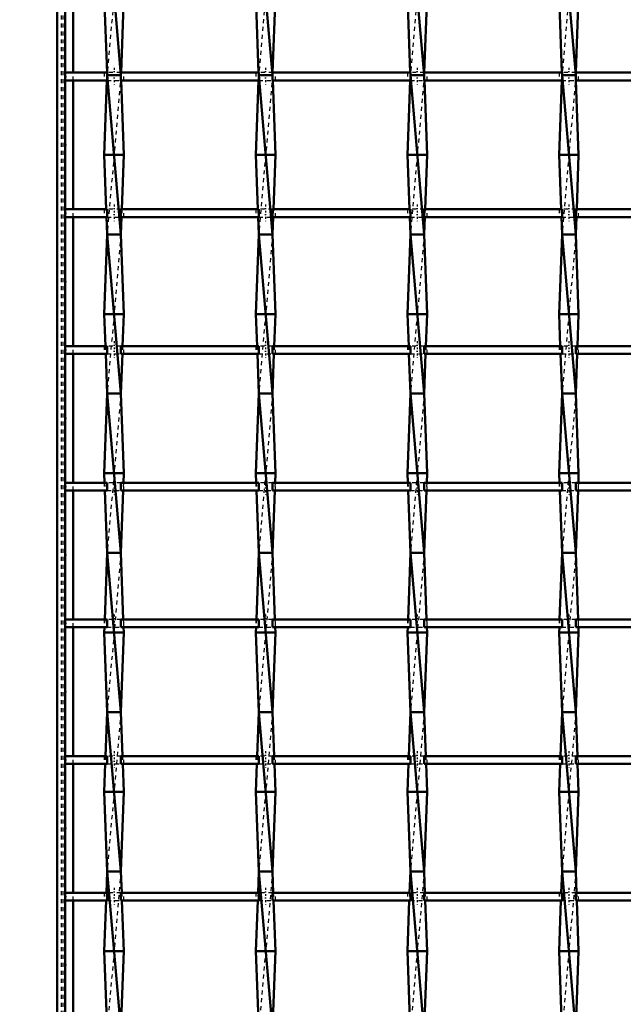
# Model space of a CAD drawing. Header units: millimetres. Extents: x -646 to 551, y -500 to 878.
# Tile 8 of 14: x -309 to -158, y 145 to 392. Entities that reach past the tile are written whole.
import ezdxf

# ---------------------------------------------------------------- set-up
doc = ezdxf.new("R2010")
doc.units = ezdxf.units.MM
doc.linetypes.add('Center', pattern=[1.5, 0.45, -0.5, 0.05, -0.5])
doc.linetypes.add('Dashed', pattern=[2, 1, -1])
for name, color, linetype, lineweight in [('2d ConnectionPoints', 7, 'Continuous', 50), ('AM_0', 7, 'Continuous', 50), ('AM_5', 3, 'Continuous', 25), ('AM_7', 7, 'Center', 25), ('AM_9', 6, 'Dashed', 25)]:
    doc.layers.add(name, color=color, linetype=linetype, lineweight=lineweight)
doc.dimstyles.new('ISO-25', dxfattribs={"dimtxt": 2.5, "dimasz": 2.5, "dimexe": 1.25, "dimexo": 0.625, "dimtad": 1, "dimtxsty": 'Standard', "dimcen": 2.5, "dimadec": 0, "dimazin": 0, "dimtfac": 1, "dimtmove": 0, "dimatfit": 3, "dimfxl": 1, "dimarcsym": 0})

# ---------------------------------------------------------------- blocks, each defined once
blk = doc.blocks.new('3_mcriafgqkhq7ifcxve6ia01qq________0_in_LSSP2303438211600100035010_4')
at = {"layer": 'AM_0'}
for p, q in [((-287.48, 418), (-284.02, 378)), ((-288.2, 398), (-287.51, 378.63)), ((-283.3, 398), (-283.99, 378.63)), ((-287.53, 376.63), (-288.2, 358)), ((-284.02, 378), (-287.48, 378)), ((-287.48, 378), (-284.02, 338)), ((-283.97, 376.63), (-283.3, 358)), ((-283.3, 358), (-288.2, 358)), ((-288.2, 358), (-287.71, 344.3)), ((-283.3, 358), (-283.79, 344.3)), ((-287.64, 342.3), (-287.48, 338)), ((-283.86, 342.3), (-284.02, 338)), ((-287.48, 338), (-288.2, 318)), ((-287.48, 338), (-284.02, 298)), ((-284.02, 338), (-287.48, 338)), ((-284.02, 338), (-283.3, 318)), ((-288.2, 318), (-287.91, 309.97)), ((-283.3, 318), (-288.2, 318)), ((-283.3, 318), (-283.59, 309.97)), ((-287.84, 307.97), (-287.48, 298)), ((-283.66, 307.97), (-284.02, 298)), ((-287.48, 298), (-288.2, 278)), ((-287.48, 298), (-284.02, 258)), ((-284.02, 298), (-287.48, 298)), ((-284.02, 298), (-283.3, 278)), ((-288.2, 278), (-288.12, 275.64)), ((-283.3, 278), (-288.2, 278)), ((-283.3, 278), (-283.38, 275.64)), ((-288.04, 273.64), (-287.48, 258)), ((-283.46, 273.64), (-284.02, 258)), ((-287.48, 258), (-288.08, 241.31)), ((-287.48, 258), (-284.02, 218)), ((-284.02, 258), (-287.48, 258)), ((-284.02, 258), (-283.42, 241.31)), ((-288.15, 239.31), (-288.2, 238)), ((-283.3, 238), (-288.2, 238)), ((-288.2, 238), (-287.48, 218)), ((-283.3, 238), (-284.02, 218)), ((-283.35, 239.31), (-283.3, 238)), ((-287.48, 218), (-287.88, 206.98)), ((-287.48, 218), (-284.02, 178)), ((-284.02, 218), (-287.48, 218)), ((-284.02, 218), (-283.62, 206.98)), ((-287.95, 204.98), (-288.2, 198)), ((-283.55, 204.98), (-283.3, 198)), ((-288.2, 198), (-287.48, 178)), ((-283.3, 198), (-288.2, 198)), ((-283.3, 198), (-284.02, 178)), ((-287.48, 178), (-287.67, 172.65)), ((-287.48, 178), (-284.02, 138)), ((-284.02, 178), (-287.48, 178)), ((-284.02, 178), (-283.83, 172.65)), ((-287.75, 170.65), (-288.2, 158)), ((-283.75, 170.65), (-283.3, 158)), ((-283.3, 158), (-288.2, 158)), ((-288.2, 158), (-287.48, 138)), ((-283.3, 158), (-284.01, 138.32))]:
    blk.add_line(p, q, dxfattribs=at)
at = {"layer": 'AM_9'}
for p, q in [((-284.02, 418), (-287.48, 378)), ((-287.51, 378.63), (-287.48, 378)), ((-283.99, 378.63), (-284.02, 378)), ((-287.48, 378), (-287.53, 376.63)), ((-284.02, 378), (-287.48, 338)), ((-284.02, 378), (-283.97, 376.63)), ((-287.71, 344.3), (-287.64, 342.3)), ((-283.79, 344.3), (-283.86, 342.3)), ((-284.02, 338), (-287.48, 298)), ((-287.91, 309.97), (-287.84, 307.97)), ((-283.59, 309.97), (-283.66, 307.97)), ((-284.02, 298), (-287.48, 258)), ((-288.12, 275.64), (-288.04, 273.64)), ((-283.38, 275.64), (-283.46, 273.64)), ((-284.02, 258), (-287.48, 218)), ((-288.08, 241.31), (-288.15, 239.31)), ((-283.42, 241.31), (-283.35, 239.31)), ((-284.02, 218), (-287.48, 178)), ((-287.88, 206.98), (-287.95, 204.98)), ((-283.62, 206.98), (-283.55, 204.98)), ((-284.02, 178), (-287.48, 138)), ((-287.67, 172.65), (-287.75, 170.65)), ((-283.83, 172.65), (-283.75, 170.65))]:
    blk.add_line(p, q, dxfattribs=at)
blk = doc.blocks.new('4_r61dsw79bp8odrckpvw5cvrma________0_in_LSSP2303438211600100035010_4')
at = {"layer": 'AM_0'}
for p, q in [((-249.38, 418), (-245.92, 378)), ((-250.1, 398), (-249.41, 378.63)), ((-245.2, 398), (-245.89, 378.63)), ((-249.43, 376.63), (-250.1, 358)), ((-249.38, 378), (-245.92, 338)), ((-245.92, 378), (-249.38, 378)), ((-245.87, 376.63), (-245.2, 358)), ((-250.1, 358), (-249.61, 344.3)), ((-245.2, 358), (-250.1, 358)), ((-245.2, 358), (-245.69, 344.3)), ((-249.54, 342.3), (-249.38, 338)), ((-245.76, 342.3), (-245.92, 338)), ((-249.38, 338), (-250.1, 318)), ((-249.38, 338), (-245.92, 298)), ((-245.92, 338), (-249.38, 338)), ((-245.92, 338), (-245.2, 318)), ((-250.1, 318), (-249.81, 309.97)), ((-245.2, 318), (-250.1, 318)), ((-245.2, 318), (-245.49, 309.97)), ((-249.74, 307.97), (-249.38, 298)), ((-245.56, 307.97), (-245.92, 298)), ((-249.38, 298), (-250.1, 278)), ((-245.92, 298), (-249.38, 298)), ((-249.38, 298), (-245.92, 258)), ((-245.92, 298), (-245.2, 278)), ((-250.1, 278), (-250.02, 275.64)), ((-245.2, 278), (-250.1, 278)), ((-245.2, 278), (-245.28, 275.64)), ((-249.94, 273.64), (-249.38, 258)), ((-245.36, 273.64), (-245.92, 258)), ((-249.38, 258), (-249.98, 241.31)), ((-249.38, 258), (-245.92, 218)), ((-245.92, 258), (-249.38, 258)), ((-245.92, 258), (-245.32, 241.31)), ((-250.05, 239.31), (-250.1, 238)), ((-250.1, 238), (-249.38, 218)), ((-245.2, 238), (-250.1, 238)), ((-245.2, 238), (-245.92, 218)), ((-245.25, 239.31), (-245.2, 238)), ((-249.38, 218), (-249.78, 206.98)), ((-249.38, 218), (-245.92, 178)), ((-245.92, 218), (-249.38, 218)), ((-245.92, 218), (-245.52, 206.98)), ((-249.85, 204.98), (-250.1, 198)), ((-245.45, 204.98), (-245.2, 198)), ((-250.1, 198), (-249.38, 178)), ((-245.2, 198), (-250.1, 198)), ((-245.2, 198), (-245.92, 178)), ((-249.38, 178), (-249.57, 172.65)), ((-249.38, 178), (-245.92, 138)), ((-245.92, 178), (-249.38, 178)), ((-245.92, 178), (-245.73, 172.65)), ((-249.65, 170.65), (-250.1, 158)), ((-245.65, 170.65), (-245.2, 158)), ((-245.2, 158), (-250.1, 158)), ((-250.1, 158), (-249.38, 138)), ((-245.2, 158), (-245.91, 138.32))]:
    blk.add_line(p, q, dxfattribs=at)
at = {"layer": 'AM_9'}
for p, q in [((-245.92, 418), (-249.38, 378)), ((-249.41, 378.63), (-249.38, 378)), ((-245.89, 378.63), (-245.92, 378)), ((-249.38, 378), (-249.43, 376.63)), ((-245.92, 378), (-249.38, 338)), ((-245.92, 378), (-245.87, 376.63)), ((-249.61, 344.3), (-249.54, 342.3)), ((-245.69, 344.3), (-245.76, 342.3)), ((-245.92, 338), (-249.38, 298)), ((-249.81, 309.97), (-249.74, 307.97)), ((-245.49, 309.97), (-245.56, 307.97)), ((-245.92, 298), (-249.38, 258)), ((-250.02, 275.64), (-249.94, 273.64)), ((-245.28, 275.64), (-245.36, 273.64)), ((-245.92, 258), (-249.38, 218)), ((-249.98, 241.31), (-250.05, 239.31)), ((-245.32, 241.31), (-245.25, 239.31)), ((-245.92, 218), (-249.38, 178)), ((-249.78, 206.98), (-249.85, 204.98)), ((-245.52, 206.98), (-245.45, 204.98)), ((-245.92, 178), (-249.38, 138)), ((-249.57, 172.65), (-249.65, 170.65)), ((-245.73, 172.65), (-245.65, 170.65))]:
    blk.add_line(p, q, dxfattribs=at)
blk = doc.blocks.new('5_6aolteerex25au8di2vwpna2f________0_in_LSSP2303438211600100035010_4')
at = {"layer": 'AM_0'}
for p, q in [((-211.28, 418), (-207.82, 378)), ((-212, 398), (-211.31, 378.63)), ((-207.1, 398), (-207.79, 378.63)), ((-211.33, 376.63), (-212, 358)), ((-207.82, 378), (-211.28, 378)), ((-211.28, 378), (-207.82, 338)), ((-207.77, 376.63), (-207.1, 358)), ((-207.1, 358), (-212, 358)), ((-212, 358), (-211.51, 344.3)), ((-207.1, 358), (-207.59, 344.3)), ((-211.44, 342.3), (-211.28, 338)), ((-207.66, 342.3), (-207.82, 338)), ((-211.28, 338), (-212, 318)), ((-211.28, 338), (-207.82, 298)), ((-207.82, 338), (-211.28, 338)), ((-207.82, 338), (-207.1, 318)), ((-207.1, 318), (-212, 318)), ((-212, 318), (-211.71, 309.97)), ((-207.1, 318), (-207.39, 309.97)), ((-211.64, 307.97), (-211.28, 298)), ((-207.46, 307.97), (-207.82, 298)), ((-211.28, 298), (-212, 278)), ((-211.28, 298), (-207.82, 258)), ((-207.82, 298), (-211.28, 298)), ((-207.82, 298), (-207.1, 278)), ((-207.1, 278), (-212, 278)), ((-212, 278), (-211.92, 275.64)), ((-207.1, 278), (-207.18, 275.64)), ((-211.84, 273.64), (-211.28, 258)), ((-207.26, 273.64), (-207.82, 258)), ((-211.28, 258), (-211.88, 241.31)), ((-211.28, 258), (-207.82, 218)), ((-207.82, 258), (-211.28, 258)), ((-207.82, 258), (-207.22, 241.31)), ((-211.95, 239.31), (-212, 238)), ((-212, 238), (-211.28, 218)), ((-207.1, 238), (-212, 238)), ((-207.1, 238), (-207.82, 218)), ((-207.15, 239.31), (-207.1, 238)), ((-211.28, 218), (-211.68, 206.98)), ((-211.28, 218), (-207.82, 178)), ((-207.82, 218), (-211.28, 218)), ((-207.82, 218), (-207.42, 206.98)), ((-211.75, 204.98), (-212, 198)), ((-207.35, 204.98), (-207.1, 198)), ((-207.1, 198), (-212, 198)), ((-212, 198), (-211.28, 178)), ((-207.1, 198), (-207.82, 178)), ((-211.28, 178), (-211.47, 172.65)), ((-207.82, 178), (-211.28, 178)), ((-211.28, 178), (-207.82, 138)), ((-207.82, 178), (-207.63, 172.65)), ((-211.55, 170.65), (-212, 158)), ((-207.55, 170.65), (-207.1, 158)), ((-207.1, 158), (-212, 158)), ((-212, 158), (-211.28, 138)), ((-207.1, 158), (-207.81, 138.32))]:
    blk.add_line(p, q, dxfattribs=at)
at = {"layer": 'AM_9'}
for p, q in [((-207.82, 418), (-211.28, 378)), ((-211.31, 378.63), (-211.28, 378)), ((-207.79, 378.63), (-207.82, 378)), ((-211.28, 378), (-211.33, 376.63)), ((-207.82, 378), (-211.28, 338)), ((-207.82, 378), (-207.77, 376.63)), ((-211.51, 344.3), (-211.44, 342.3)), ((-207.59, 344.3), (-207.66, 342.3)), ((-207.82, 338), (-211.28, 298)), ((-211.71, 309.97), (-211.64, 307.97)), ((-207.39, 309.97), (-207.46, 307.97)), ((-207.82, 298), (-211.28, 258)), ((-211.92, 275.64), (-211.84, 273.64)), ((-207.18, 275.64), (-207.26, 273.64)), ((-207.82, 258), (-211.28, 218)), ((-211.88, 241.31), (-211.95, 239.31)), ((-207.22, 241.31), (-207.15, 239.31)), ((-207.82, 218), (-211.28, 178)), ((-211.68, 206.98), (-211.75, 204.98)), ((-207.42, 206.98), (-207.35, 204.98)), ((-207.82, 178), (-211.28, 138)), ((-211.47, 172.65), (-211.55, 170.65)), ((-207.63, 172.65), (-207.55, 170.65))]:
    blk.add_line(p, q, dxfattribs=at)
blk = doc.blocks.new('6_srcbyjnfmornkm8ztxa649nkh________0_in_LSSP2303438211600100035010_4')
at = {"layer": 'AM_0'}
for p, q in [((-173.18, 418), (-169.72, 378)), ((-173.9, 398), (-173.21, 378.63)), ((-169, 398), (-169.69, 378.63)), ((-173.23, 376.63), (-173.9, 358)), ((-173.18, 378), (-169.72, 338)), ((-169.72, 378), (-173.18, 378)), ((-169.67, 376.63), (-169, 358)), ((-173.9, 358), (-173.41, 344.3)), ((-169, 358), (-173.9, 358)), ((-169, 358), (-169.49, 344.3)), ((-173.34, 342.3), (-173.18, 338)), ((-169.56, 342.3), (-169.72, 338)), ((-173.18, 338), (-173.9, 318)), ((-173.18, 338), (-169.72, 298)), ((-169.72, 338), (-173.18, 338)), ((-169.72, 338), (-169, 318)), ((-169, 318), (-173.9, 318)), ((-173.9, 318), (-173.61, 309.97)), ((-169, 318), (-169.29, 309.97)), ((-173.54, 307.97), (-173.18, 298)), ((-169.36, 307.97), (-169.72, 298)), ((-173.18, 298), (-173.9, 278)), ((-173.18, 298), (-169.72, 258)), ((-169.72, 298), (-173.18, 298)), ((-169.72, 298), (-169, 278)), ((-169, 278), (-173.9, 278)), ((-173.9, 278), (-173.82, 275.64)), ((-169, 278), (-169.08, 275.64)), ((-173.74, 273.64), (-173.18, 258)), ((-169.16, 273.64), (-169.72, 258)), ((-173.18, 258), (-173.78, 241.31)), ((-173.18, 258), (-169.72, 218)), ((-169.72, 258), (-173.18, 258)), ((-169.72, 258), (-169.12, 241.31)), ((-173.85, 239.31), (-173.9, 238)), ((-173.9, 238), (-173.18, 218)), ((-169, 238), (-173.9, 238)), ((-169, 238), (-169.72, 218)), ((-169.05, 239.31), (-169, 238)), ((-173.18, 218), (-173.58, 206.98)), ((-173.18, 218), (-169.72, 178)), ((-169.72, 218), (-173.18, 218)), ((-169.72, 218), (-169.32, 206.98)), ((-173.65, 204.98), (-173.9, 198)), ((-169.25, 204.98), (-169, 198)), ((-169, 198), (-173.9, 198)), ((-173.9, 198), (-173.18, 178)), ((-169, 198), (-169.72, 178)), ((-173.18, 178), (-173.37, 172.65)), ((-169.72, 178), (-173.18, 178)), ((-173.18, 178), (-169.72, 138)), ((-169.72, 178), (-169.53, 172.65)), ((-173.45, 170.65), (-173.9, 158)), ((-169.45, 170.65), (-169, 158)), ((-169, 158), (-173.9, 158)), ((-173.9, 158), (-173.18, 138)), ((-169, 158), (-169.71, 138.32))]:
    blk.add_line(p, q, dxfattribs=at)
at = {"layer": 'AM_9'}
for p, q in [((-169.72, 418), (-173.18, 378)), ((-173.21, 378.63), (-173.18, 378)), ((-169.69, 378.63), (-169.72, 378)), ((-173.18, 378), (-173.23, 376.63)), ((-169.72, 378), (-173.18, 338)), ((-169.72, 378), (-169.67, 376.63)), ((-173.41, 344.3), (-173.34, 342.3)), ((-169.49, 344.3), (-169.56, 342.3)), ((-169.72, 338), (-173.18, 298)), ((-173.61, 309.97), (-173.54, 307.97)), ((-169.29, 309.97), (-169.36, 307.97)), ((-169.72, 298), (-173.18, 258)), ((-173.82, 275.64), (-173.74, 273.64)), ((-169.08, 275.64), (-169.16, 273.64)), ((-169.72, 258), (-173.18, 218)), ((-173.78, 241.31), (-173.85, 239.31)), ((-169.12, 241.31), (-169.05, 239.31)), ((-169.72, 218), (-173.18, 178)), ((-173.58, 206.98), (-173.65, 204.98)), ((-169.32, 206.98), (-169.25, 204.98)), ((-169.72, 178), (-173.18, 138)), ((-173.37, 172.65), (-173.45, 170.65)), ((-169.53, 172.65), (-169.45, 170.65))]:
    blk.add_line(p, q, dxfattribs=at)
blk = doc.blocks.new('39_eban4nnrcmwi7watt6o76nb4v________0_in_LSSP2303438211600100035010_4')
at = {"layer": 'AM_0'}
for p, q in [((-287.48, 172.65), (-298, 172.65)), ((-298, 172.65), (-298, 170.65)), ((-287.48, 172.65), (-287.48, 170.65)), ((-284.02, 170.65), (-284.02, 172.65)), ((-249.38, 172.65), (-284.02, 172.65)), ((-249.38, 172.65), (-249.38, 170.65)), ((-245.92, 170.65), (-245.92, 172.65)), ((-211.28, 172.65), (-245.92, 172.65)), ((-211.28, 172.65), (-211.28, 170.65)), ((-207.82, 170.65), (-207.82, 172.65)), ((-173.18, 172.65), (-207.82, 172.65)), ((-173.18, 172.65), (-173.18, 170.65)), ((-169.72, 170.65), (-169.72, 172.65)), ((-135.08, 172.65), (-169.72, 172.65)), ((-287.48, 170.65), (-298, 170.65)), ((-249.38, 170.65), (-284.02, 170.65)), ((-211.28, 170.65), (-245.92, 170.65)), ((-173.18, 170.65), (-207.82, 170.65)), ((-135.08, 170.65), (-169.72, 170.65))]:
    blk.add_line(p, q, dxfattribs=at)
at = {"layer": 'AM_7'}
for p, q in [((-285.75, 173.85), (-285.75, 169.45)), ((-247.65, 173.85), (-247.65, 169.45)), ((-209.55, 173.85), (-209.55, 169.45)), ((-171.45, 173.85), (-171.45, 169.45))]:
    blk.add_line(p, q, dxfattribs=at)
at = {"layer": 'AM_9'}
for p, q in [((-288.2, 172.65), (-288.2, 170.65)), ((-284.02, 172.65), (-287.48, 172.65)), ((-283.3, 170.65), (-283.3, 172.65)), ((-250.1, 172.65), (-250.1, 170.65)), ((-245.92, 172.65), (-249.38, 172.65)), ((-245.2, 170.65), (-245.2, 172.65)), ((-212, 172.65), (-212, 170.65)), ((-207.82, 172.65), (-211.28, 172.65)), ((-207.1, 170.65), (-207.1, 172.65)), ((-173.9, 172.65), (-173.9, 170.65)), ((-169.72, 172.65), (-173.18, 172.65)), ((-169, 170.65), (-169, 172.65)), ((-287.48, 170.65), (-284.02, 170.65)), ((-249.38, 170.65), (-245.92, 170.65)), ((-211.28, 170.65), (-207.82, 170.65)), ((-173.18, 170.65), (-169.72, 170.65))]:
    blk.add_line(p, q, dxfattribs=at)
blk = doc.blocks.new('40_b4tvbxdr3ll9vnqfkgt5lofmd________0_in_LSSP2303438211600100035010_4')
at = {"layer": 'AM_0'}
for p, q in [((-287.48, 206.98), (-298, 206.98)), ((-298, 206.98), (-298, 204.98)), ((-287.48, 206.98), (-287.48, 204.98)), ((-249.38, 206.98), (-284.02, 206.98)), ((-284.02, 204.98), (-284.02, 206.98)), ((-249.38, 206.98), (-249.38, 204.98)), ((-245.92, 204.98), (-245.92, 206.98)), ((-211.28, 206.98), (-245.92, 206.98)), ((-211.28, 206.98), (-211.28, 204.98)), ((-207.82, 204.98), (-207.82, 206.98)), ((-173.18, 206.98), (-207.82, 206.98)), ((-173.18, 206.98), (-173.18, 204.98)), ((-169.72, 204.98), (-169.72, 206.98)), ((-135.08, 206.98), (-169.72, 206.98)), ((-287.48, 204.98), (-298, 204.98)), ((-249.38, 204.98), (-284.02, 204.98)), ((-211.28, 204.98), (-245.92, 204.98)), ((-173.18, 204.98), (-207.82, 204.98)), ((-135.08, 204.98), (-169.72, 204.98))]:
    blk.add_line(p, q, dxfattribs=at)
at = {"layer": 'AM_7'}
for p, q in [((-285.75, 208.18), (-285.75, 203.78)), ((-247.65, 208.18), (-247.65, 203.78)), ((-209.55, 208.18), (-209.55, 203.78)), ((-171.45, 208.18), (-171.45, 203.78))]:
    blk.add_line(p, q, dxfattribs=at)
at = {"layer": 'AM_9'}
for p, q in [((-288.2, 206.98), (-288.2, 204.98)), ((-284.02, 206.98), (-287.48, 206.98)), ((-283.3, 204.98), (-283.3, 206.98)), ((-250.1, 206.98), (-250.1, 204.98)), ((-245.92, 206.98), (-249.38, 206.98)), ((-245.2, 204.98), (-245.2, 206.98)), ((-212, 206.98), (-212, 204.98)), ((-207.82, 206.98), (-211.28, 206.98)), ((-207.1, 204.98), (-207.1, 206.98)), ((-173.9, 206.98), (-173.9, 204.98)), ((-169.72, 206.98), (-173.18, 206.98)), ((-169, 204.98), (-169, 206.98)), ((-287.48, 204.98), (-284.02, 204.98)), ((-249.38, 204.98), (-245.92, 204.98)), ((-211.28, 204.98), (-207.82, 204.98)), ((-173.18, 204.98), (-169.72, 204.98))]:
    blk.add_line(p, q, dxfattribs=at)
blk = doc.blocks.new('41_c4gyglf5fwjdib89lx6io2hgn________0_in_LSSP2303438211600100035010_4')
at = {"layer": 'AM_0'}
for p, q in [((-287.48, 241.31), (-298, 241.31)), ((-298, 241.31), (-298, 239.31)), ((-287.48, 241.31), (-287.48, 239.31)), ((-249.38, 241.31), (-284.02, 241.31)), ((-284.02, 239.31), (-284.02, 241.31)), ((-249.38, 241.31), (-249.38, 239.31)), ((-245.92, 239.31), (-245.92, 241.31)), ((-211.28, 241.31), (-245.92, 241.31)), ((-211.28, 241.31), (-211.28, 239.31)), ((-207.82, 239.31), (-207.82, 241.31)), ((-173.18, 241.31), (-207.82, 241.31)), ((-173.18, 241.31), (-173.18, 239.31)), ((-169.72, 239.31), (-169.72, 241.31)), ((-135.08, 241.31), (-169.72, 241.31)), ((-287.48, 239.31), (-298, 239.31)), ((-249.38, 239.31), (-284.02, 239.31)), ((-211.28, 239.31), (-245.92, 239.31)), ((-173.18, 239.31), (-207.82, 239.31)), ((-135.08, 239.31), (-169.72, 239.31))]:
    blk.add_line(p, q, dxfattribs=at)
at = {"layer": 'AM_7'}
for p, q in [((-285.75, 242.51), (-285.75, 238.11)), ((-247.65, 242.51), (-247.65, 238.11)), ((-209.55, 242.51), (-209.55, 238.11)), ((-171.45, 242.51), (-171.45, 238.11))]:
    blk.add_line(p, q, dxfattribs=at)
at = {"layer": 'AM_9'}
for p, q in [((-288.2, 241.31), (-288.2, 239.31)), ((-284.02, 241.31), (-287.48, 241.31)), ((-283.3, 239.31), (-283.3, 241.31)), ((-250.1, 241.31), (-250.1, 239.31)), ((-245.92, 241.31), (-249.38, 241.31)), ((-245.2, 239.31), (-245.2, 241.31)), ((-212, 241.31), (-212, 239.31)), ((-207.82, 241.31), (-211.28, 241.31)), ((-207.1, 239.31), (-207.1, 241.31)), ((-173.9, 241.31), (-173.9, 239.31)), ((-169.72, 241.31), (-173.18, 241.31)), ((-169, 239.31), (-169, 241.31)), ((-287.48, 239.31), (-284.02, 239.31)), ((-249.38, 239.31), (-245.92, 239.31)), ((-211.28, 239.31), (-207.82, 239.31)), ((-173.18, 239.31), (-169.72, 239.31))]:
    blk.add_line(p, q, dxfattribs=at)
blk = doc.blocks.new('42_84e6v3g3fzlwke4lg6umca7vm________0_in_LSSP2303438211600100035010_4')
at = {"layer": 'AM_0'}
for p, q in [((-287.48, 275.64), (-298, 275.64)), ((-298, 275.64), (-298, 273.64)), ((-287.48, 275.64), (-287.48, 273.64)), ((-249.38, 275.64), (-284.02, 275.64)), ((-284.02, 273.64), (-284.02, 275.64)), ((-249.38, 275.64), (-249.38, 273.64)), ((-245.92, 273.64), (-245.92, 275.64)), ((-211.28, 275.64), (-245.92, 275.64)), ((-211.28, 275.64), (-211.28, 273.64)), ((-207.82, 273.64), (-207.82, 275.64)), ((-173.18, 275.64), (-207.82, 275.64)), ((-173.18, 275.64), (-173.18, 273.64)), ((-169.72, 273.64), (-169.72, 275.64)), ((-135.08, 275.64), (-169.72, 275.64)), ((-287.48, 273.64), (-298, 273.64)), ((-249.38, 273.64), (-284.02, 273.64)), ((-211.28, 273.64), (-245.92, 273.64)), ((-173.18, 273.64), (-207.82, 273.64)), ((-135.08, 273.64), (-169.72, 273.64))]:
    blk.add_line(p, q, dxfattribs=at)
at = {"layer": 'AM_7'}
for p, q in [((-285.75, 276.84), (-285.75, 272.44)), ((-247.65, 276.84), (-247.65, 272.44)), ((-209.55, 276.84), (-209.55, 272.44)), ((-171.45, 276.84), (-171.45, 272.44))]:
    blk.add_line(p, q, dxfattribs=at)
at = {"layer": 'AM_9'}
for p, q in [((-288.2, 275.64), (-288.2, 273.64)), ((-284.02, 275.64), (-287.48, 275.64)), ((-283.3, 273.64), (-283.3, 275.64)), ((-250.1, 275.64), (-250.1, 273.64)), ((-245.92, 275.64), (-249.38, 275.64)), ((-245.2, 273.64), (-245.2, 275.64)), ((-212, 275.64), (-212, 273.64)), ((-207.82, 275.64), (-211.28, 275.64)), ((-207.1, 273.64), (-207.1, 275.64)), ((-173.9, 275.64), (-173.9, 273.64)), ((-169.72, 275.64), (-173.18, 275.64)), ((-169, 273.64), (-169, 275.64)), ((-287.48, 273.64), (-284.02, 273.64)), ((-249.38, 273.64), (-245.92, 273.64)), ((-211.28, 273.64), (-207.82, 273.64)), ((-173.18, 273.64), (-169.72, 273.64))]:
    blk.add_line(p, q, dxfattribs=at)
blk = doc.blocks.new('43_p23njr6qnz5kvoiise869c88a________0_in_LSSP2303438211600100035010_4')
at = {"layer": 'AM_0'}
for p, q in [((-287.48, 309.97), (-298, 309.97)), ((-298, 309.97), (-298, 307.97)), ((-287.48, 309.97), (-287.48, 307.97)), ((-284.02, 307.97), (-284.02, 309.97)), ((-249.38, 309.97), (-284.02, 309.97)), ((-249.38, 309.97), (-249.38, 307.97)), ((-245.92, 307.97), (-245.92, 309.97)), ((-211.28, 309.97), (-245.92, 309.97)), ((-211.28, 309.97), (-211.28, 307.97)), ((-207.82, 307.97), (-207.82, 309.97)), ((-173.18, 309.97), (-207.82, 309.97)), ((-173.18, 309.97), (-173.18, 307.97)), ((-135.08, 309.97), (-169.72, 309.97)), ((-169.72, 307.97), (-169.72, 309.97)), ((-287.48, 307.97), (-298, 307.97)), ((-249.38, 307.97), (-284.02, 307.97)), ((-211.28, 307.97), (-245.92, 307.97)), ((-173.18, 307.97), (-207.82, 307.97)), ((-135.08, 307.97), (-169.72, 307.97))]:
    blk.add_line(p, q, dxfattribs=at)
at = {"layer": 'AM_7'}
for p, q in [((-285.75, 311.17), (-285.75, 306.77)), ((-247.65, 311.17), (-247.65, 306.77)), ((-209.55, 311.17), (-209.55, 306.77)), ((-171.45, 311.17), (-171.45, 306.77))]:
    blk.add_line(p, q, dxfattribs=at)
at = {"layer": 'AM_9'}
for p, q in [((-288.2, 309.97), (-288.2, 307.97)), ((-284.02, 309.97), (-287.48, 309.97)), ((-283.3, 307.97), (-283.3, 309.97)), ((-250.1, 309.97), (-250.1, 307.97)), ((-245.92, 309.97), (-249.38, 309.97)), ((-245.2, 307.97), (-245.2, 309.97)), ((-212, 309.97), (-212, 307.97)), ((-207.82, 309.97), (-211.28, 309.97)), ((-207.1, 307.97), (-207.1, 309.97)), ((-173.9, 309.97), (-173.9, 307.97)), ((-169.72, 309.97), (-173.18, 309.97)), ((-169, 307.97), (-169, 309.97)), ((-287.48, 307.97), (-284.02, 307.97)), ((-249.38, 307.97), (-245.92, 307.97)), ((-211.28, 307.97), (-207.82, 307.97)), ((-173.18, 307.97), (-169.72, 307.97))]:
    blk.add_line(p, q, dxfattribs=at)
blk = doc.blocks.new('44_agyqaj3zogghv4i1mg3eq2vkn________0_in_LSSP2303438211600100035010_4')
at = {"layer": 'AM_0'}
for p, q in [((-287.48, 344.3), (-298, 344.3)), ((-298, 344.3), (-298, 342.3)), ((-287.48, 344.3), (-287.48, 342.3)), ((-249.38, 344.3), (-284.02, 344.3)), ((-284.02, 342.3), (-284.02, 344.3)), ((-249.38, 344.3), (-249.38, 342.3)), ((-245.92, 342.3), (-245.92, 344.3)), ((-211.28, 344.3), (-245.92, 344.3)), ((-211.28, 344.3), (-211.28, 342.3)), ((-207.82, 342.3), (-207.82, 344.3)), ((-173.18, 344.3), (-207.82, 344.3)), ((-173.18, 344.3), (-173.18, 342.3)), ((-169.72, 342.3), (-169.72, 344.3)), ((-135.08, 344.3), (-169.72, 344.3)), ((-287.48, 342.3), (-298, 342.3)), ((-249.38, 342.3), (-284.02, 342.3)), ((-211.28, 342.3), (-245.92, 342.3)), ((-173.18, 342.3), (-207.82, 342.3)), ((-135.08, 342.3), (-169.72, 342.3))]:
    blk.add_line(p, q, dxfattribs=at)
at = {"layer": 'AM_7'}
for p, q in [((-285.75, 345.5), (-285.75, 341.1)), ((-247.65, 345.5), (-247.65, 341.1)), ((-209.55, 345.5), (-209.55, 341.1)), ((-171.45, 345.5), (-171.45, 341.1))]:
    blk.add_line(p, q, dxfattribs=at)
at = {"layer": 'AM_9'}
for p, q in [((-288.2, 344.3), (-288.2, 342.3)), ((-284.02, 344.3), (-287.48, 344.3)), ((-283.3, 342.3), (-283.3, 344.3)), ((-250.1, 344.3), (-250.1, 342.3)), ((-245.92, 344.3), (-249.38, 344.3)), ((-245.2, 342.3), (-245.2, 344.3)), ((-212, 344.3), (-212, 342.3)), ((-207.82, 344.3), (-211.28, 344.3)), ((-207.1, 342.3), (-207.1, 344.3)), ((-173.9, 344.3), (-173.9, 342.3)), ((-169.72, 344.3), (-173.18, 344.3)), ((-169, 342.3), (-169, 344.3)), ((-287.48, 342.3), (-284.02, 342.3)), ((-249.38, 342.3), (-245.92, 342.3)), ((-211.28, 342.3), (-207.82, 342.3)), ((-173.18, 342.3), (-169.72, 342.3))]:
    blk.add_line(p, q, dxfattribs=at)
blk = doc.blocks.new('45_4ycfpzo3ngpu1bmi58ptk5zjr________0_in_LSSP2303438211600100035010_4')
at = {"layer": 'AM_0'}
for p, q in [((-287.48, 378.63), (-298, 378.63)), ((-298, 378.63), (-298, 376.63)), ((-287.48, 378.63), (-287.48, 376.63)), ((-249.38, 378.63), (-284.02, 378.63)), ((-284.02, 376.63), (-284.02, 378.63)), ((-249.38, 378.63), (-249.38, 376.63)), ((-245.92, 376.63), (-245.92, 378.63)), ((-211.28, 378.63), (-245.92, 378.63)), ((-211.28, 378.63), (-211.28, 376.63)), ((-207.82, 376.63), (-207.82, 378.63)), ((-173.18, 378.63), (-207.82, 378.63)), ((-173.18, 378.63), (-173.18, 376.63)), ((-135.08, 378.63), (-169.72, 378.63)), ((-169.72, 376.63), (-169.72, 378.63)), ((-287.48, 376.63), (-298, 376.63)), ((-249.38, 376.63), (-284.02, 376.63)), ((-211.28, 376.63), (-245.92, 376.63)), ((-173.18, 376.63), (-207.82, 376.63)), ((-135.08, 376.63), (-169.72, 376.63))]:
    blk.add_line(p, q, dxfattribs=at)
at = {"layer": 'AM_7'}
for p, q in [((-285.75, 379.83), (-285.75, 375.43)), ((-247.65, 379.83), (-247.65, 375.43)), ((-209.55, 379.83), (-209.55, 375.43)), ((-171.45, 379.83), (-171.45, 375.43))]:
    blk.add_line(p, q, dxfattribs=at)
at = {"layer": 'AM_9'}
for p, q in [((-288.2, 378.63), (-288.2, 376.63)), ((-284.02, 378.63), (-287.48, 378.63)), ((-283.3, 376.63), (-283.3, 378.63)), ((-250.1, 378.63), (-250.1, 376.63)), ((-245.89, 378.63), (-249.41, 378.63)), ((-245.2, 376.63), (-245.2, 378.63)), ((-212, 378.63), (-212, 376.63)), ((-207.79, 378.63), (-211.31, 378.63)), ((-207.1, 376.63), (-207.1, 378.63)), ((-173.9, 378.63), (-173.9, 376.63)), ((-169.69, 378.63), (-173.21, 378.63)), ((-169, 376.63), (-169, 378.63)), ((-287.48, 376.63), (-284.02, 376.63)), ((-249.38, 376.63), (-245.92, 376.63)), ((-211.28, 376.63), (-207.82, 376.63)), ((-173.18, 376.63), (-169.72, 376.63))]:
    blk.add_line(p, q, dxfattribs=at)
blk = doc.blocks.new('49_41f87i0w6e3t9vxw6u603sz5m________0_in_LSSP2303438211600100035010_4')
at = {"layer": 'AM_0'}
for p, q in [((-300, -498), (-300, 498)), ((-298, -498), (-298, 498)), ((-296.05, 378.63), (-296.05, 410.96)), ((-296.05, 344.3), (-296.05, 376.63)), ((-296.05, 309.97), (-296.05, 342.3)), ((-296.05, 275.64), (-296.05, 307.97)), ((-296.05, 241.31), (-296.05, 273.64)), ((-296.05, 206.98), (-296.05, 239.31)), ((-296.05, 172.65), (-296.05, 204.98)), ((-296.05, 138.32), (-296.05, 170.65))]:
    blk.add_line(p, q, dxfattribs=at)
at = {"layer": 'AM_9'}
for p, q in [((-298.99, -498), (-298.99, 498)), ((-298.55, -498), (-298.55, 498)), ((-296.05, 376.63), (-296.05, 378.63)), ((-296.05, 342.3), (-296.05, 344.3)), ((-296.05, 307.97), (-296.05, 309.97)), ((-296.05, 273.64), (-296.05, 275.64)), ((-296.05, 239.31), (-296.05, 241.31)), ((-296.05, 204.98), (-296.05, 206.98)), ((-296.05, 170.65), (-296.05, 172.65))]:
    blk.add_line(p, q, dxfattribs=at)
blk = doc.blocks.new('*D50')
at = {"layer": 'AM_5', "color": 0, "lineweight": -2}
for p, q in [((-300, 500), (-520, 500)), ((-520, 460), (-520, 208.94)), ((-520, -460), (-520, -208.94)), ((-300, -500), (-520, -500))]:
    blk.add_line(p, q, dxfattribs=at)
at = {"layer": 'AM_5', "color": 0}
for points in [[(-513.33, 460), (-526.67, 460), (-520, 500)], [(-526.67, -460), (-513.33, -460), (-520, -500)]]:
    blk.add_solid(points, dxfattribs=at)
at = {"layer": 'Defpoints', "color": 0}
for p in [(-300, 500), (-520, -500), (-300, -500)]:
    blk.add_point(p, dxfattribs=at)
at = {"layer": 'AM_5', "color": 0, "insert": (-520, 0), "char_height": 40, "attachment_point": 5, "rotation": 90}
blk.add_mtext('B = 1000 mm', dxfattribs=at)
blk = doc.blocks.new('*D53')
at = {"layer": 'AM_5', "color": 0, "lineweight": -2}
for p, q in [((-400, 40), (-400, 80)), ((-300, 0), (-400, 0)), ((-400, -34.33), (-400, 0)), ((-300, -34.33), (-400, -34.33)), ((-400, -74.33), (-400, -114.33))]:
    blk.add_line(p, q, dxfattribs=at)
at = {"layer": 'AM_5', "color": 0}
for points in [[(-406.67, 40), (-393.33, 40), (-400, 0)], [(-393.33, -74.33), (-406.67, -74.33), (-400, -34.33)]]:
    blk.add_solid(points, dxfattribs=at)
at = {"layer": 'Defpoints', "color": 0}
for p in [(-400, 0), (-300, 0), (-300, -34.33)]:
    blk.add_point(p, dxfattribs=at)
at = {"layer": 'AM_5', "color": 0, "insert": (-420, 224), "char_height": 40, "attachment_point": 5, "rotation": 90}
blk.add_mtext('TT = 34.3 mm', dxfattribs=at)

msp = doc.modelspace()

# ---------------------------------------------------------------- linework, layer by layer
at = {"layer": '2d ConnectionPoints'}
for p in [(-298, 377.63), (-298, 377.63), (-298, 360.465), (-298, 343.3), (-298, 343.3), (-298, 326.135), (-298, 308.97), (-298, 308.97), (-298, 291.805), (-298, 274.64), (-298, 274.64), (-298, 257.475), (-298, 240.31), (-298, 240.31), (-298, 223.145), (-298, 205.98), (-298, 205.98), (-298, 188.815), (-298, 171.65), (-298, 171.65), (-298, 154.485)]:
    msp.add_point(p, dxfattribs=at)

# ---------------------------------------------------------------- block references
for name in ['49_41f87i0w6e3t9vxw6u603sz5m________0_in_LSSP2303438211600100035010_4', '3_mcriafgqkhq7ifcxve6ia01qq________0_in_LSSP2303438211600100035010_4', '4_r61dsw79bp8odrckpvw5cvrma________0_in_LSSP2303438211600100035010_4', '5_6aolteerex25au8di2vwpna2f________0_in_LSSP2303438211600100035010_4', '6_srcbyjnfmornkm8ztxa649nkh________0_in_LSSP2303438211600100035010_4', '45_4ycfpzo3ngpu1bmi58ptk5zjr________0_in_LSSP2303438211600100035010_4', '44_agyqaj3zogghv4i1mg3eq2vkn________0_in_LSSP2303438211600100035010_4', '43_p23njr6qnz5kvoiise869c88a________0_in_LSSP2303438211600100035010_4', '42_84e6v3g3fzlwke4lg6umca7vm________0_in_LSSP2303438211600100035010_4', '41_c4gyglf5fwjdib89lx6io2hgn________0_in_LSSP2303438211600100035010_4', '40_b4tvbxdr3ll9vnqfkgt5lofmd________0_in_LSSP2303438211600100035010_4', '39_eban4nnrcmwi7watt6o76nb4v________0_in_LSSP2303438211600100035010_4']:
    msp.add_blockref(name, (0, 0))

# ---------------------------------------------------------------- dimensions: what is measured, and where the dimension line sits
at = {"layer": 'AM_5'}
for base, p1, p2, text, picture, middle in [((-520, -500), (-300, 500), (-300, -500), 'B = 1000 mm', '*D50', (-520, 0)), ((-400, 0), (-300, -34.33), (-300, 0), 'TT = 34.3 mm', '*D53', (-420, 224))]:
    dim = msp.add_linear_dim(base=base, p1=p1, p2=p2, angle=90, text=text, dimstyle='ISO-25', override={"dimtxt": 40, "dimasz": 40, "dimexe": 0, "dimexo": 0, "dimgap": 12}, dxfattribs=at)
    dim.commit()
    dim.dimension.update_dxf_attribs({"geometry": picture, "text_midpoint": middle, "dimtype": 160, "text_rotation": 90})

doc.saveas('drawing.dxf')
